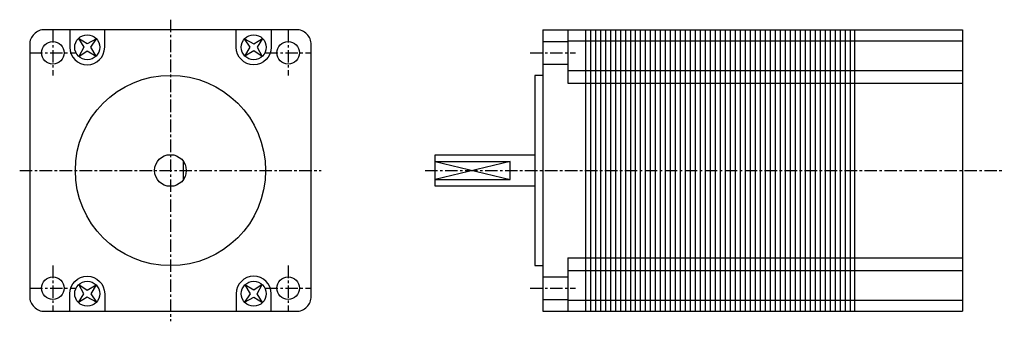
# Model space of a CAD drawing. Extents: x -30 to 167, y -30 to 30.
import ezdxf

# ---------------------------------------------------------------- set-up
doc = ezdxf.new("R2010")
doc.units = 0
doc.header["$LTSCALE"] = 2
doc.header["$MEASUREMENT"] = 0
doc.linetypes.add('CENTER', pattern=[2, 1.25, -0.25, 0.25, -0.25])
doc.layers.get('0').update_dxf_attribs({"linetype": 'CONTINUOUS'})
doc.layers.add('CENTER', color=1, linetype='CENTER')

msp = doc.modelspace()

# ---------------------------------------------------------------- linework, layer by layer
for p, q in [((74.6, 28.2), (74.6, -28.2)), ((74.6, 28.2), (158.6, 28.2)), ((79.6, 28.2), (79.6, 17.5)), ((83.1, 28.2), (83.1, -28.2)), ((84.1, 28.2), (84.1, -28.2)), ((85.1, 28.2), (85.1, -28.2)), ((86.1, 28.2), (86.1, -28.2)), ((87.1, 28.2), (87.1, -28.2)), ((88.1, 28.2), (88.1, -28.2)), ((89.1, 28.2), (89.1, -28.2)), ((90.1, 28.2), (90.1, -28.2)), ((91.1, 28.2), (91.1, -28.2)), ((92.1, 28.2), (92.1, -28.2)), ((93.1, 28.2), (93.1, -28.2)), ((94.1, 28.2), (94.1, -28.2)), ((95.1, 28.2), (95.1, -28.2)), ((96.1, 28.2), (96.1, -28.2)), ((97.1, 28.2), (97.1, -28.2)), ((98.1, 28.2), (98.1, -28.2)), ((99.1, 28.2), (99.1, -28.2)), ((100.1, 28.2), (100.1, -28.2)), ((101.1, 28.2), (101.1, -28.2)), ((102.1, 28.2), (102.1, -28.2)), ((103.1, 28.2), (103.1, -28.2)), ((104.1, 28.2), (104.1, -28.2)), ((105.1, 28.2), (105.1, -28.2)), ((106.1, 28.2), (106.1, -28.2)), ((107.1, 28.2), (107.1, -28.2)), ((108.1, 28.2), (108.1, -28.2)), ((109.1, 28.2), (109.1, -28.2)), ((110.1, 28.2), (110.1, -28.2)), ((111.1, 28.2), (111.1, -28.2)), ((112.1, 28.2), (112.1, -28.2)), ((113.1, 28.2), (113.1, -28.2)), ((114.1, 28.2), (114.1, -28.2)), ((115.1, 28.2), (115.1, -28.2)), ((116.1, 28.2), (116.1, -28.2)), ((117.1, 28.2), (117.1, -28.2)), ((118.1, 28.2), (118.1, -28.2)), ((119.1, 28.2), (119.1, -28.2)), ((120.1, 28.2), (120.1, -28.2)), ((121.1, 28.2), (121.1, -28.2)), ((122.1, 28.2), (122.1, -28.2)), ((123.1, 28.2), (123.1, -28.2)), ((124.1, 28.2), (124.1, -28.2)), ((125.1, 28.2), (125.1, -28.2)), ((126.1, 28.2), (126.1, -28.2)), ((127.1, 28.2), (127.1, -28.2)), ((128.1, 28.2), (128.1, -28.2)), ((129.1, 28.2), (129.1, -28.2)), ((130.1, 28.2), (130.1, -28.2)), ((131.1, 28.2), (131.1, -28.2)), ((132.1, 28.2), (132.1, -28.2)), ((133.1, 28.2), (133.1, -28.2)), ((134.1, 28.2), (134.1, -28.2)), ((135.1, 28.2), (135.1, -28.2)), ((136.1, 28.2), (136.1, -28.2)), ((137, 28.2), (137, -28.2)), ((158.6, 28.2), (158.6, -28.2)), ((74.6, 25.82), (79.6, 25.82)), ((79.6, 26), (158.6, 26)), ((74.6, 21.32), (79.6, 21.32)), ((79.6, 20), (158.6, 20)), ((79.6, 17.5), (158.6, 17.5)), ((2.62, -1.79), (2.62, 1.79)), ((53, 1.79), (68, 1.79)), ((53, 1.79), (68, -1.79)), ((68, 1.79), (53, -1.79)), ((68, -1.79), (68, 1.79)), ((53, -1.79), (68, -1.79)), ((79.6, -17.5), (158.6, -17.5)), ((79.6, -17.5), (79.6, -28.2)), ((74.6, -21.32), (79.6, -21.32)), ((79.6, -20), (158.6, -20)), ((74.6, -25.82), (79.6, -25.82)), ((79.6, -26), (158.6, -26)), ((74.6, -28.2), (158.6, -28.2))]:
    msp.add_line(p, q)
msp.add_lwpolyline([(-28.2, 25.2), (-28.2, -25.2, 0.414214), (-25.2, -28.2), (25.2, -28.2, 0.414214), (28.2, -25.2), (28.2, 25.2, 0.414214), (25.2, 28.2), (-25.2, 28.2, 0.414214)], format="xyb", close=True)
for points in [[(-20.18, 28.2), (-20.18, 24.68, 1), (-13.18, 24.68), (-13.18, 28.2)], [(20.18, 28.2), (20.18, 24.68, -1), (13.18, 24.68), (13.18, 28.2)], [(-20.18, -28.2), (-20.18, -24.68, -1), (-13.18, -24.68), (-13.18, -28.2)], [(20.18, -28.2), (20.18, -24.68, 1), (13.18, -24.68), (13.18, -28.2)]]:
    msp.add_lwpolyline(points, format="xyb")
for points in [[(-14.82, 26.35), (-16.67, 25.38), (-18.45, 26.45), (-17.38, 24.67), (-18.35, 22.82), (-16.67, 23.97), (-14.91, 22.91), (-15.97, 24.67), (-14.82, 26.35)], [(14.82, 26.35), (16.67, 25.38), (18.45, 26.45), (17.38, 24.67), (18.35, 22.82), (16.67, 23.97), (14.91, 22.91), (15.97, 24.67), (14.82, 26.35)], [(74.6, 19.05), (73, 19.05), (73, -19.05), (74.6, -19.05)], [(73, -3.17), (53, -3.17), (53, 3.17), (73, 3.17)], [(-14.82, -26.35), (-16.67, -25.38), (-18.45, -26.45), (-17.38, -24.67), (-18.35, -22.82), (-16.67, -23.97), (-14.91, -22.91), (-15.97, -24.67), (-14.82, -26.35)], [(14.82, -26.35), (16.67, -25.38), (18.45, -26.45), (17.38, -24.67), (18.35, -22.82), (16.67, -23.97), (14.91, -22.91), (15.97, -24.67), (14.82, -26.35)]]:
    msp.add_lwpolyline(points)
for centre, radius in [((-23.57, 23.57), 2.25), ((-16.68, 24.68), 2.5), ((16.68, 24.68), 2.5), ((23.57, 23.57), 2.25), ((0, 0), 19.05), ((0, 0), 3.17), ((-23.57, -23.57), 2.25), ((23.57, -23.57), 2.25), ((-16.68, -24.68), 2.5), ((16.68, -24.68), 2.5)]:
    msp.add_circle(centre, radius)
at = {"layer": 'CENTER'}
for p, q in [((0, 30.2), (0, -30.2)), ((-23.57, 28.11), (-23.57, 19.03)), ((23.57, 28.11), (23.57, 19.03)), ((-28.11, 23.57), (-19.03, 23.57)), ((19.03, 23.57), (28.11, 23.57)), ((72.03, 23.57), (81.11, 23.57)), ((-30.2, 0), (30.2, 0)), ((51, 0), (167, 0)), ((-23.57, -19.03), (-23.57, -28.11)), ((23.57, -19.03), (23.57, -28.11)), ((-28.11, -23.57), (-19.03, -23.57)), ((19.03, -23.57), (28.11, -23.57)), ((72.03, -23.57), (81.11, -23.57))]:
    msp.add_line(p, q, dxfattribs=at)

doc.saveas('drawing.dxf')
